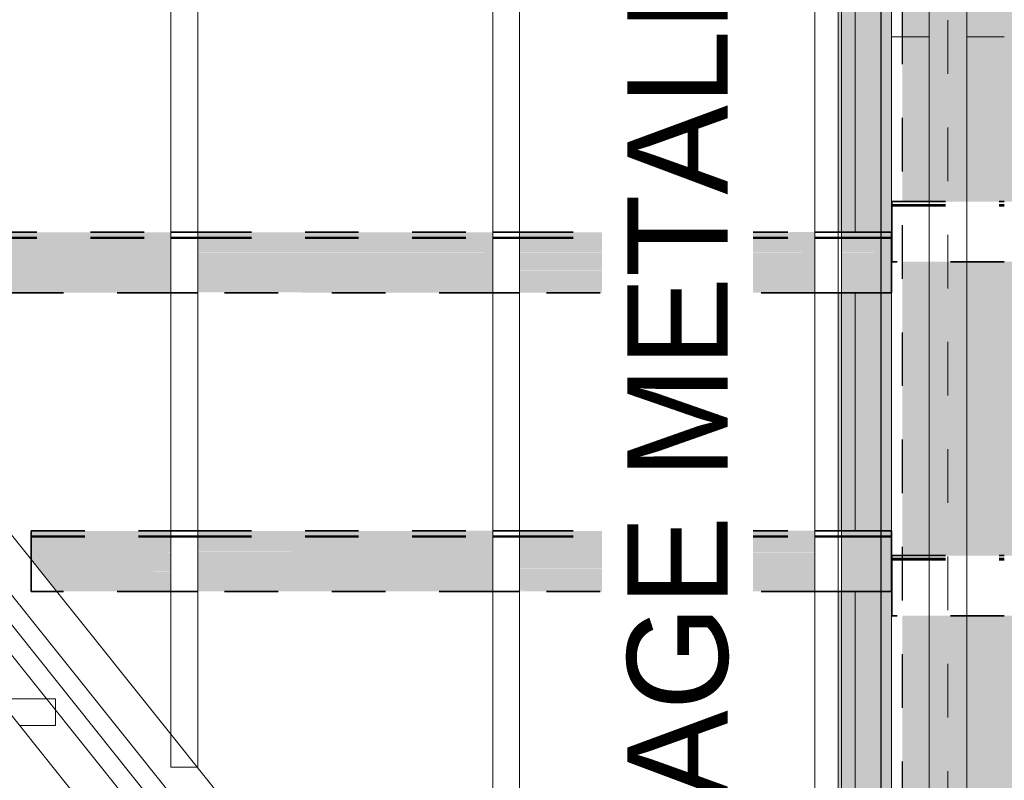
# Model space of a CAD drawing. Header units: metres. Extents: x -16.9 to 14.1, y -9.7 to 11.
# Tile 180 of 256: x -10.9 to -9, y 1.8 to 3.2. Entities that reach past the tile are written whole.
import ezdxf

# ---------------------------------------------------------------- set-up
doc = ezdxf.new("R2010")
doc.units = ezdxf.units.M
doc.linetypes.add('Ligne de quadrillage', pattern=[0.022225, 0.0127, -0.003175, 0.003175, -0.003175])
doc.linetypes.add('Tiret', pattern=[0.00635, 0.003175, -0.003175])
for name, color, linetype, lineweight in [('A-DETL', 90, 'Continuous', 18), ('A-DETL-GENF', 92, 'Continuous', 18), ('A-ROOF', 132, 'Continuous', 18), ('A-WALL', 113, 'Continuous', 25), ('A-WALL-HDLN', 110, 'Tiret', 25), ('A-WALL-PATT', 111, 'Continuous', 50), ('G-ANNO-SYMB', 111, 'Continuous', 9), ('G-ANNO-TEXT', 231, 'Continuous', 9), ('S-BEAM', 12, 'Continuous', 18), ('S-BEAM-HDLN', 1, 'Tiret', 18), ('S-GRID', 1, 'Continuous', 9)]:
    doc.layers.add(name, color=color, linetype=linetype, lineweight=lineweight)
doc.styles.add('Bodoni MT_B_I', font='BOD_BI.TTF', dxfattribs={"height": 0.1875})

# ---------------------------------------------------------------- blocks, each defined once
blk = doc.blocks.new('Murs 1 - Murs 1-5028472-PH R_1 PROJET toiture haute')
at = {"layer": 'A-WALL-PATT', "linetype": 'Tiret', "lineweight": 25}
blk.add_hatch(color=256, dxfattribs=at).paths.add_polyline_path([(-9.2312, 0.9121), (-9.2303, 0.9121), (-9.2303, 4.8562), (-9.2102, 4.8562), (-9.2102, 5.0917), (-9.2502, 5.0917), (-9.2502, 0.9121)])
at = {"layer": 'A-WALL'}
blk.add_line((-9.2502, 5.0917), (-9.2502, 0.9121), dxfattribs=at)
at = {"layer": 'A-WALL-HDLN'}
blk.add_line((-9.2102, 0.9121), (-9.2102, 4.8562), dxfattribs=at)

msp = doc.modelspace()

# ---------------------------------------------------------------- hatches: boundary and pattern name
at = {"layer": 'A-DETL-GENF'}
h = msp.add_hatch(color=10, dxfattribs=at)
h.paths.add_polyline_path([(-9.3301, 1.264), (-9.2502, 1.264), (-9.2502, 1.5205), (-9.3301, 1.5205), (-9.3301, 1.3741)])
h.paths.add_polyline_path([(-6.5209, 1.264), (6.2436, 1.264), (6.2436, 1.545), (6.1814, 1.545), (6.1819, 1.4245), (6.1419, 1.4243), (6.1414, 1.545), (6.0769, 1.5453), (6.0769, 1.6581), (6.1408, 1.6581), (6.1378, 2.1479), (6.0769, 2.1482), (6.0769, 2.261), (6.1381, 2.261), (6.136, 2.7094), (6.0769, 2.7098), (6.0769, 2.8226), (6.1355, 2.8226), (6.1335, 3.2727), (6.0769, 3.2731), (6.0769, 3.3859), (6.133, 3.3859), (6.1309, 3.8419), (6.0769, 3.8422), (6.0769, 3.955), (6.1303, 3.955), (6.1283, 4.4009), (6.0769, 4.4013), (6.0769, 4.5141), (6.1278, 4.5141), (6.1249, 4.9701), (6.0769, 4.9704), (6.0769, 5.0832), (6.1252, 5.0832), (6.1249, 5.1517), (6.1649, 5.1519), (6.1652, 5.0832), (6.2436, 5.0832), (6.2436, 5.7976), (-9.3301, 5.7371), (-9.3301, 5.0709), (-9.2502, 5.0709), (-9.2502, 5.0917), (-9.2102, 5.0917), (-9.2102, 4.8331), (5.8886, 4.8329), (5.8886, 4.721), (-9.2102, 4.721), (-9.2102, 4.1726), (5.8886, 4.1725), (5.8886, 4.0605), (-9.2102, 4.0605), (-9.2102, 3.5154), (5.8886, 3.5152), (5.8886, 3.4033), (-9.2102, 3.4033), (-9.2102, 2.8558), (5.8886, 2.8556), (5.8886, 2.7436), (-9.2102, 2.7436), (-9.2102, 2.1957), (5.8886, 2.1955), (5.8887, 2.0836), (-9.2102, 2.0836), (-9.2102, 1.5316), (1.9838, 1.5316), (1.9838, 1.6304), (2.7838, 1.6304), (2.7838, 1.5316), (2.8988, 1.5316), (2.8988, 1.6304), (3.6988, 1.6304), (3.6988, 1.5316), (5.8887, 1.5314), (5.8887, 1.4195), (-9.2102, 1.4195), (-9.2102, 1.264), (-6.9726, 1.264)])
h.paths.add_polyline_path([(-9.2502, 1.6337), (-9.2502, 2.1289), (-9.3301, 2.1289), (-9.3301, 1.6337)])
h.paths.add_polyline_path([(6.1819, 1.6581), (6.2436, 1.6581), (6.2436, 2.1479), (6.1786, 2.1479), (6.1809, 1.6581)])
h.paths.add_polyline_path([(-9.2502, 2.2421), (-9.2502, 2.6859), (-9.3301, 2.6859), (-9.3301, 2.2421)])
h.paths.add_polyline_path([(6.1781, 2.261), (6.2436, 2.261), (6.2436, 2.4522), (6.1772, 2.4522)])
h.paths.add_polyline_path([(6.1767, 2.5622), (6.2436, 2.5622), (6.2436, 2.7094), (6.176, 2.7094), (6.1763, 2.6487)])
h.paths.add_polyline_path([(-9.3301, 2.799), (-9.2502, 2.799), (-9.2502, 3.2534), (-9.3301, 3.2534), (-9.3301, 3.0736)])
h.paths.add_polyline_path([(6.1819, 2.8226), (6.2436, 2.8226), (6.2436, 3.2727), (6.1735, 3.2727), (6.1755, 2.8226)])
h.paths.add_polyline_path([(-9.2502, 3.3666), (-9.2502, 3.8267), (-9.3301, 3.8267), (-9.3301, 3.3666)])
h.paths.add_polyline_path([(6.1819, 3.3859), (6.2436, 3.3859), (6.2436, 3.8419), (6.1709, 3.8419), (6.173, 3.3859)])
h.paths.add_polyline_path([(-9.2502, 3.9398), (-9.2502, 4.3877), (-9.3301, 4.3877), (-9.3301, 3.9398)])
h.paths.add_polyline_path([(6.1819, 3.955), (6.2436, 3.955), (6.2436, 4.4009), (6.1683, 4.4009), (6.1703, 3.955)])
h.paths.add_polyline_path([(-9.3301, 4.5008), (-9.2502, 4.5008), (-9.2502, 4.9577), (-9.3301, 4.9577), (-9.3301, 4.773)])
h.paths.add_polyline_path([(6.1678, 4.5141), (6.2436, 4.5141), (6.2436, 4.9701), (6.1657, 4.9701), (6.1666, 4.773)])
h.paths.add_polyline_path([(5.8885, 5.1952), (-9.2303, 5.1952), (-9.2303, 5.3073), (5.8885, 5.3071), (5.8885, 5.1961)])
at = {"layer": 'S-BEAM'}
h = msp.add_hatch(color=9, dxfattribs=at)
h.paths.add_polyline_path([(-9.6829, 2.7891), (-9.3738, 2.7891), (-9.3738, 2.7983), (-9.9238, 2.7983), (-9.9238, 2.7891)])
h.paths.add_polyline_path([(-9.3238, 2.7891), (-9.2502, 2.7891), (-9.2502, 2.7983), (-9.3238, 2.7983)])
h.paths.add_polyline_path([(-10.5738, 2.7891), (-10.5738, 2.7983), (-11.1238, 2.7983), (-11.1238, 2.7891), (-10.5863, 2.7891)])
h.paths.add_polyline_path([(-10.5238, 2.7891), (-9.9738, 2.7891), (-9.9738, 2.7983), (-10.5238, 2.7983)])
h.paths.add_polyline_path([(-11.2868, 2.7891), (-11.1738, 2.7891), (-11.1738, 2.7983), (-11.2868, 2.7983)])
h = msp.add_hatch(color=9, dxfattribs=at)
h.paths.add_polyline_path([(-9.3738, 2.7983), (-9.3738, 2.799), (-9.6829, 2.7983)])
h.paths.add_polyline_path([(-9.2502, 2.7983), (-9.2502, 2.799), (-9.3238, 2.7983)])
h = msp.add_hatch(color=9, dxfattribs=at)
h.paths.add_polyline_path([(-9.6829, 2.7875), (-9.3738, 2.7875), (-9.3738, 2.7891), (-9.9238, 2.7891), (-9.9238, 2.7875)])
h.paths.add_polyline_path([(-9.3238, 2.7875), (-9.2502, 2.7875), (-9.2502, 2.7891), (-9.3238, 2.7891)])
h.paths.add_polyline_path([(-10.5738, 2.7875), (-10.5738, 2.7891), (-11.1238, 2.7891), (-11.1238, 2.7875), (-10.5863, 2.7875)])
h.paths.add_polyline_path([(-10.5238, 2.7875), (-9.9738, 2.7875), (-9.9738, 2.7891), (-10.5238, 2.7891)])
h.paths.add_polyline_path([(-11.2868, 2.7875), (-11.1738, 2.7875), (-11.1738, 2.7891), (-11.2868, 2.7891)])
h = msp.add_hatch(color=9, dxfattribs=at)
h.paths.add_polyline_path([(-9.3738, 2.761), (-9.3738, 2.7875), (-9.9238, 2.7875), (-9.9238, 2.761), (-9.6829, 2.761)])
h.paths.add_polyline_path([(-9.2502, 2.761), (-9.2502, 2.7875), (-9.3238, 2.7875), (-9.3238, 2.761)])
h.paths.add_polyline_path([(-9.9738, 2.761), (-9.9738, 2.7875), (-10.5238, 2.7875), (-10.5238, 2.761), (-10.1346, 2.761)])
h.paths.add_polyline_path([(-10.5863, 2.761), (-10.5738, 2.761), (-10.5738, 2.7875), (-11.1238, 2.7875), (-11.1238, 2.761), (-11.0381, 2.761)])
h.paths.add_polyline_path([(-11.1738, 2.761), (-11.1738, 2.7875), (-11.2868, 2.7875), (-11.2868, 2.761)])
h = msp.add_hatch(color=9, dxfattribs=at)
h.paths.add_polyline_path([(-9.3738, 2.7582), (-9.3738, 2.761), (-9.9238, 2.7606), (-9.9238, 2.7582), (-9.6829, 2.7582)])
h.paths.add_polyline_path([(-9.2502, 2.7582), (-9.2502, 2.761), (-9.3238, 2.7609), (-9.3238, 2.7582)])
h.paths.add_polyline_path([(-9.9738, 2.7582), (-9.9738, 2.761), (-10.5238, 2.7604), (-10.5238, 2.7582), (-10.1346, 2.7582)])
h.paths.add_polyline_path([(-10.5738, 2.7582), (-10.5738, 2.761), (-11.1238, 2.761), (-11.1238, 2.7582), (-10.5863, 2.7582)])
h.paths.add_polyline_path([(-11.1738, 2.7582), (-11.1738, 2.761), (-11.2868, 2.761), (-11.2868, 2.7582)])
h = msp.add_hatch(color=9, dxfattribs=at)
h.paths.add_polyline_path([(-9.2502, 2.7284), (-9.2502, 2.7582), (-9.3238, 2.7582), (-9.3238, 2.7284)])
h.paths.add_polyline_path([(-9.3738, 2.7284), (-9.3738, 2.7582), (-9.9238, 2.7582), (-9.9238, 2.7284), (-9.6829, 2.7284)])
h.paths.add_polyline_path([(-9.9738, 2.7284), (-9.9738, 2.7582), (-10.5238, 2.7582), (-10.5238, 2.7284), (-10.1346, 2.7284)])
h.paths.add_polyline_path([(-10.5863, 2.7284), (-10.5738, 2.7284), (-10.5738, 2.7582), (-11.1238, 2.7582), (-11.1238, 2.7284), (-11.0381, 2.7284)])
h.paths.add_polyline_path([(-11.2664, 2.7284), (-11.1738, 2.7284), (-11.1738, 2.7582), (-11.2868, 2.7582), (-11.2868, 2.7538)])
h = msp.add_hatch(color=9, dxfattribs=at)
h.paths.add_polyline_path([(-9.2502, 2.7228), (-9.2502, 2.7284), (-9.3238, 2.7283), (-9.3238, 2.7228)])
h.paths.add_polyline_path([(-9.6829, 2.7228), (-9.3738, 2.7228), (-9.3738, 2.7284), (-9.9238, 2.7278), (-9.9238, 2.7228)])
h.paths.add_polyline_path([(-9.9738, 2.7228), (-9.9738, 2.7284), (-10.5238, 2.7284), (-10.5238, 2.7228), (-10.1346, 2.7228)])
h.paths.add_polyline_path([(-10.5738, 2.7228), (-10.5738, 2.7284), (-11.1238, 2.7284), (-11.1238, 2.7228), (-10.5863, 2.7228)])
h.paths.add_polyline_path([(-11.262, 2.7228), (-11.1738, 2.7229), (-11.1738, 2.7284), (-11.2664, 2.7284), (-11.262, 2.7228)])
h = msp.add_hatch(color=9, dxfattribs=at)
h.paths.add_polyline_path([(-9.2502, 2.6876), (-9.2502, 2.7228), (-9.3238, 2.7228), (-9.3238, 2.6876)])
h.paths.add_polyline_path([(-9.3738, 2.6876), (-9.3738, 2.7228), (-9.9238, 2.7228), (-9.9238, 2.6876), (-9.6829, 2.6876)])
h.paths.add_polyline_path([(-10.5238, 2.6876), (-9.9738, 2.6876), (-9.9738, 2.7228), (-10.5238, 2.7228)])
h.paths.add_polyline_path([(-10.5738, 2.6876), (-10.5738, 2.7228), (-11.1238, 2.7228), (-11.1238, 2.6876), (-10.5863, 2.6876)])
h.paths.add_polyline_path([(-11.2338, 2.6876), (-11.1738, 2.6876), (-11.1738, 2.7228), (-11.262, 2.7228)])
h = msp.add_hatch(color=9, dxfattribs=at)
h.paths.add_polyline_path([(-9.3238, 2.6859), (-9.2502, 2.6862), (-9.2502, 2.6876), (-9.3238, 2.6875), (-9.3238, 2.6862)])
h.paths.add_polyline_path([(-9.6829, 2.6859), (-9.3738, 2.6862), (-9.3738, 2.6876), (-9.9238, 2.6871), (-9.9238, 2.6859)])
h.paths.add_polyline_path([(-10.1346, 2.6859), (-9.9738, 2.6862), (-9.9738, 2.6876), (-10.5238, 2.6867), (-10.5238, 2.6859)])
h.paths.add_polyline_path([(-10.5863, 2.6859), (-10.5738, 2.6867), (-10.5738, 2.6876), (-11.1238, 2.6876), (-11.1238, 2.6859), (-11.0381, 2.6859)])
h.paths.add_polyline_path([(-11.2324, 2.6859), (-11.1738, 2.6863), (-11.1738, 2.6876), (-11.2338, 2.6876), (-11.2324, 2.6859)])
h = msp.add_hatch(color=9, dxfattribs=at)
h.paths.add_polyline_path([(-9.9738, 2.2322), (-9.9738, 2.2414), (-10.5238, 2.2414), (-10.5238, 2.2322)])
h.paths.add_polyline_path([(-9.3738, 2.2322), (-9.3738, 2.2414), (-9.9238, 2.2414), (-9.9238, 2.2322), (-9.6829, 2.2322)])
h.paths.add_polyline_path([(-9.2502, 2.2322), (-9.2502, 2.2414), (-9.3238, 2.2414), (-9.3238, 2.2322)])
h.paths.add_polyline_path([(-10.5863, 2.2322), (-10.5738, 2.2322), (-10.5738, 2.2414), (-10.8341, 2.2414), (-10.8341, 2.2322)])
h = msp.add_hatch(color=9, dxfattribs=at)
h.paths.add_polyline_path([(-9.3738, 2.2414), (-9.3738, 2.2421), (-9.6829, 2.2414)])
h.paths.add_polyline_path([(-9.9738, 2.2414), (-9.9738, 2.2421), (-10.5238, 2.2414)])
h = msp.add_hatch(color=9, dxfattribs=at)
h.paths.add_polyline_path([(-9.6829, 2.2306), (-9.3738, 2.2306), (-9.3738, 2.2322), (-9.9238, 2.2322), (-9.9238, 2.2306)])
h.paths.add_polyline_path([(-9.3238, 2.2306), (-9.2502, 2.2306), (-9.2502, 2.2322), (-9.3238, 2.2322)])
h.paths.add_polyline_path([(-9.9738, 2.2306), (-9.9738, 2.2322), (-10.5238, 2.2322), (-10.5238, 2.2306)])
h.paths.add_polyline_path([(-10.5863, 2.2306), (-10.5738, 2.2306), (-10.5738, 2.2322), (-10.8341, 2.2322), (-10.8341, 2.2306)])
h = msp.add_hatch(color=9, dxfattribs=at)
h.paths.add_polyline_path([(-9.3738, 2.204), (-9.3738, 2.2306), (-9.9238, 2.2306), (-9.9238, 2.204), (-9.6829, 2.204)])
h.paths.add_polyline_path([(-9.3238, 2.204), (-9.2502, 2.204), (-9.2502, 2.2306), (-9.3238, 2.2306)])
h.paths.add_polyline_path([(-9.9738, 2.204), (-9.9738, 2.2306), (-10.5238, 2.2306), (-10.5238, 2.204)])
h.paths.add_polyline_path([(-10.5863, 2.204), (-10.5738, 2.204), (-10.5738, 2.2306), (-10.8341, 2.2306), (-10.8341, 2.204)])
h = msp.add_hatch(color=9, dxfattribs=at)
h.paths.add_polyline_path([(-9.9238, 2.2012), (-9.3738, 2.202), (-9.3738, 2.204), (-9.9238, 2.2036), (-9.9238, 2.2017)])
h.paths.add_polyline_path([(-9.2502, 2.2012), (-9.2502, 2.204), (-9.3238, 2.204), (-9.3238, 2.2012)])
h.paths.add_polyline_path([(-9.9738, 2.2012), (-9.9738, 2.204), (-10.5238, 2.2032), (-10.5238, 2.2012)])
h.paths.add_polyline_path([(-10.5863, 2.2012), (-10.5738, 2.202), (-10.5738, 2.204), (-10.8341, 2.204), (-10.8341, 2.2012)])
h = msp.add_hatch(color=9, dxfattribs=at)
h.paths.add_polyline_path([(-9.9738, 2.1714), (-9.9738, 2.2012), (-10.5238, 2.2012), (-10.5238, 2.1714)])
h.paths.add_polyline_path([(-9.3738, 2.1714), (-9.3738, 2.2012), (-9.9238, 2.2012), (-9.9238, 2.1714), (-9.6829, 2.1714)])
h.paths.add_polyline_path([(-9.2502, 2.1714), (-9.2502, 2.2012), (-9.3238, 2.2012), (-9.3238, 2.1714)])
h.paths.add_polyline_path([(-10.5863, 2.1714), (-10.5738, 2.1714), (-10.5738, 2.2012), (-10.8341, 2.2012), (-10.8341, 2.1882), (-10.8207, 2.1714)])
h = msp.add_hatch(color=9, dxfattribs=at)
h.paths.add_polyline_path([(-9.3238, 2.1659), (-9.2502, 2.1659), (-9.2502, 2.1714), (-9.3238, 2.1713), (-9.3238, 2.1677)])
h.paths.add_polyline_path([(-9.9238, 2.1659), (-9.3738, 2.1659), (-9.3738, 2.1714), (-9.9238, 2.1707), (-9.9238, 2.167)])
h.paths.add_polyline_path([(-9.9738, 2.1659), (-9.9738, 2.1714), (-10.5238, 2.1714), (-10.5238, 2.1659)])
h.paths.add_polyline_path([(-10.8162, 2.1659), (-10.5738, 2.1662), (-10.5738, 2.1714), (-10.8207, 2.1714), (-10.8163, 2.1659)])
h = msp.add_hatch(color=9, dxfattribs=at)
h.paths.add_polyline_path([(-9.2502, 2.1306), (-9.2502, 2.1659), (-9.3238, 2.1659), (-9.3238, 2.1306)])
h.paths.add_polyline_path([(-9.3738, 2.1306), (-9.3738, 2.1659), (-9.9238, 2.1659), (-9.9238, 2.1306), (-9.6829, 2.1306)])
h.paths.add_polyline_path([(-9.9738, 2.1306), (-9.9738, 2.1659), (-10.5238, 2.1659), (-10.5238, 2.1306)])
h.paths.add_polyline_path([(-10.5863, 2.1306), (-10.5738, 2.1306), (-10.5738, 2.1659), (-10.8162, 2.1659), (-10.788, 2.1306)])
h = msp.add_hatch(color=9, dxfattribs=at)
h.paths.add_polyline_path([(-9.9738, 2.1289), (-9.9738, 2.1306), (-10.5238, 2.1306), (-10.5238, 2.1289)])
h.paths.add_polyline_path([(-9.3738, 2.1289), (-9.3738, 2.1306), (-9.9238, 2.1301), (-9.9238, 2.1289), (-9.6829, 2.1289)])
h.paths.add_polyline_path([(-10.5738, 2.1289), (-10.5738, 2.1306), (-10.788, 2.1306), (-10.7867, 2.1289), (-10.5863, 2.1289)])
h.paths.add_polyline_path([(-9.2502, 2.1289), (-9.2502, 2.1306), (-9.3238, 2.1305), (-9.3238, 2.1289)])

# ---------------------------------------------------------------- linework, layer by layer
at = {"layer": 'A-DETL'}
msp.add_line((-9.3301, 5.7371), (-9.3301, 1.264), dxfattribs=at)
at = {"layer": 'A-ROOF'}
for p, q in [((-9.2986, 3.2534), (-9.2986, 2.799)), ((-9.2986, 2.6859), (-9.2986, 2.2421)), ((-11.1727, 2.4432), (-10.2362, 1.273)), ((-9.2986, 2.1289), (-9.2986, 1.6336))]:
    msp.add_line(p, q, dxfattribs=at)
at = {"layer": 'G-ANNO-SYMB'}
msp.add_line((-9.5252, 6.967), (-9.5252, -7.7354), dxfattribs=at)
at = {"layer": 'S-BEAM'}
for p, q in [((-9.3738, 5.104), (-9.3738, 1.0632)), ((-9.3238, 5.1042), (-9.3238, 1.0632)), ((-10.5738, 5.0993), (-10.5738, 1.8629)), ((-10.5238, 5.0995), (-10.5238, 1.8015)), ((-9.9738, 5.1016), (-9.9738, 1.1132)), ((-9.9238, 5.1018), (-9.9238, 1.0609)), ((-9.2303, 3.3531), (-9.2303, 3.163)), ((-9.1603, 3.3531), (-9.1603, 3.163)), ((-9.0903, 3.163), (-9.0903, 3.3531)), ((-9.1754, 0.1155), (-11.6282, 3.1804)), ((-9.2303, 3.163), (-9.1603, 3.163)), ((-9.2303, -3.3413), (-9.2303, 3.163)), ((-9.1603, -3.3413), (-9.1603, 3.163)), ((-9.0903, 3.163), (-9.0903, -3.3413)), ((-9.0903, 3.163), (-9.0203, 3.163)), ((-11.779, 3.1448), (-9.1983, -0.0799)), ((-9.23, 0.0718), (-11.6829, 3.1367)), ((-11.8336, 3.101), (-9.2529, -0.1236)), ((-10.7888, 1.929), (-10.806, 1.929)), ((-10.7888, 1.9075), (-10.7888, 1.929))]:
    msp.add_line(p, q, dxfattribs=at)
at = {"layer": 'S-BEAM', "color": 1, "linetype": 'Tiret', "lineweight": 35}
for p, q in [((-11.1238, 2.799), (-10.5738, 2.799)), ((-10.5238, 2.799), (-9.9738, 2.799)), ((-9.9238, 2.799), (-9.3738, 2.799)), ((-9.3238, 2.799), (-9.2502, 2.799)), ((-11.1238, 2.7891), (-10.5738, 2.7891)), ((-11.1238, 2.7875), (-10.5738, 2.7875)), ((-10.5238, 2.7891), (-9.9738, 2.7891)), ((-10.5238, 2.7875), (-9.9738, 2.7875)), ((-9.9238, 2.7891), (-9.3738, 2.7891)), ((-9.9238, 2.7875), (-9.3738, 2.7875)), ((-9.3238, 2.7891), (-9.2502, 2.7891)), ((-9.3238, 2.7875), (-9.2502, 2.7875)), ((-10.5738, 2.6859), (-11.1238, 2.6859)), ((-9.9738, 2.6859), (-10.5238, 2.6859)), ((-9.3738, 2.6859), (-9.9238, 2.6859)), ((-9.2502, 2.6859), (-9.3238, 2.6859)), ((-10.8341, 2.2421), (-10.5738, 2.2421)), ((-10.8341, 2.2421), (-10.8341, 2.2414)), ((-10.8341, 2.2414), (-10.8341, 2.2322)), ((-10.5238, 2.2421), (-9.9738, 2.2421)), ((-9.9238, 2.2421), (-9.3738, 2.2421)), ((-9.3238, 2.2421), (-9.2502, 2.2421)), ((-10.8341, 2.2322), (-10.8341, 2.2306)), ((-10.8341, 2.2322), (-10.5738, 2.2322)), ((-10.8341, 2.2306), (-10.8341, 2.204)), ((-10.8341, 2.2306), (-10.5738, 2.2306)), ((-10.5238, 2.2322), (-9.9738, 2.2322)), ((-10.5238, 2.2306), (-9.9738, 2.2306)), ((-9.9238, 2.2322), (-9.3738, 2.2322)), ((-9.9238, 2.2306), (-9.3738, 2.2306)), ((-9.3238, 2.2322), (-9.2502, 2.2322)), ((-9.3238, 2.2306), (-9.2502, 2.2306)), ((-10.8341, 2.2012), (-10.8341, 2.204)), ((-10.8341, 2.2012), (-10.8341, 2.1882)), ((-10.5738, 2.1289), (-10.7867, 2.1289)), ((-9.9738, 2.1289), (-10.5238, 2.1289)), ((-9.3738, 2.1289), (-9.9238, 2.1289)), ((-9.2502, 2.1289), (-9.3238, 2.1289))]:
    msp.add_line(p, q, dxfattribs=at)
at = {"layer": 'S-BEAM-HDLN', "lineweight": 35}
for p, q in [((-9.2302, 2.8558), (-9.0203, 2.8558)), ((-9.2302, 2.8556), (-9.2302, 2.8501)), ((-9.2302, 2.8525), (-9.2302, 2.8532)), ((-9.2302, 2.8525), (-9.2302, 2.8121)), ((-9.2302, 2.8501), (-9.2302, 2.8482)), ((-9.2302, 2.8501), (-9.0203, 2.8501)), ((-9.2302, 2.8482), (-9.0203, 2.8482)), ((-9.2302, 2.8095), (-9.2302, 2.7917)), ((-10.5738, 2.799), (-10.5239, 2.799)), ((-9.9738, 2.799), (-9.9239, 2.799)), ((-9.3738, 2.799), (-9.3239, 2.799)), ((-9.2501, 2.799), (-9.2303, 2.799)), ((-9.2303, 2.7983), (-9.2303, 2.799)), ((-9.2303, 2.7984), (-9.2303, 2.7987)), ((-9.2303, 2.7891), (-9.2303, 2.7983)), ((-9.2302, 2.7899), (-9.2302, 2.7917)), ((-10.5738, 2.7891), (-10.5239, 2.7891)), ((-10.5738, 2.7875), (-10.5239, 2.7875)), ((-9.9738, 2.7891), (-9.9239, 2.7891)), ((-9.9738, 2.7875), (-9.9239, 2.7875)), ((-9.3738, 2.7891), (-9.3239, 2.7891)), ((-9.3738, 2.7875), (-9.3239, 2.7875)), ((-9.2501, 2.7891), (-9.2303, 2.7891)), ((-9.2501, 2.7875), (-9.2303, 2.7875)), ((-9.2303, 2.7875), (-9.2303, 2.7891)), ((-9.2303, 2.761), (-9.2303, 2.7875)), ((-9.2302, 2.7867), (-9.2302, 2.7873)), ((-9.2302, 2.7866), (-9.2302, 2.7462)), ((-9.2303, 2.761), (-9.2303, 2.7582)), ((-9.2303, 2.7284), (-9.2303, 2.7582)), ((-9.2302, 2.7512), (-9.2302, 2.7457)), ((-9.2302, 2.7438), (-9.2302, 2.7457)), ((-9.0203, 2.7436), (-9.2302, 2.7436)), ((-9.2303, 2.7228), (-9.2303, 2.7284)), ((-9.2303, 2.6876), (-9.2303, 2.7228)), ((-10.5239, 2.6859), (-10.5738, 2.6859)), ((-9.9239, 2.6859), (-9.9738, 2.6859)), ((-9.3239, 2.6859), (-9.3738, 2.6859)), ((-9.2303, 2.6859), (-9.2501, 2.6859)), ((-9.2303, 2.6859), (-9.2303, 2.6876)), ((-10.5738, 2.2421), (-10.5239, 2.2421)), ((-9.9738, 2.2421), (-9.9239, 2.2421)), ((-9.3738, 2.2421), (-9.3239, 2.2421)), ((-9.2501, 2.2421), (-9.2303, 2.2421)), ((-9.2303, 2.2414), (-9.2303, 2.2421)), ((-9.2303, 2.2415), (-9.2303, 2.2417)), ((-9.2303, 2.2322), (-9.2303, 2.2414)), ((-10.5738, 2.2322), (-10.5239, 2.2322)), ((-10.5738, 2.2306), (-10.5239, 2.2306)), ((-9.9738, 2.2322), (-9.9239, 2.2322)), ((-9.9738, 2.2306), (-9.9239, 2.2306)), ((-9.3738, 2.2322), (-9.3239, 2.2322)), ((-9.3738, 2.2306), (-9.3239, 2.2306)), ((-9.2501, 2.2322), (-9.2303, 2.2322)), ((-9.2501, 2.2306), (-9.2303, 2.2306)), ((-9.2303, 2.2306), (-9.2303, 2.2322)), ((-9.2303, 2.204), (-9.2303, 2.2305)), ((-9.2303, 2.204), (-9.2303, 2.2012)), ((-10.8341, 2.1882), (-10.8341, 2.1714)), ((-9.2303, 2.1714), (-9.2303, 2.2012)), ((-9.2301, 2.1925), (-9.2302, 2.152)), ((-9.2301, 2.1958), (-9.0203, 2.1958)), ((-9.2301, 2.1955), (-9.2301, 2.1901)), ((-9.2301, 2.1925), (-9.2301, 2.1931)), ((-9.2301, 2.1901), (-9.2301, 2.1882)), ((-9.2301, 2.1901), (-9.0203, 2.1901)), ((-9.2301, 2.1882), (-9.0203, 2.1882)), ((-10.8341, 2.1714), (-10.8341, 2.1659)), ((-10.8341, 2.1659), (-10.8341, 2.1306)), ((-9.2303, 2.1659), (-9.2303, 2.1714)), ((-9.2303, 2.1306), (-9.2303, 2.1659)), ((-9.2302, 2.1495), (-9.23, 2.1317)), ((-10.8341, 2.1306), (-10.8341, 2.1289)), ((-9.2303, 2.1289), (-9.2303, 2.1306)), ((-9.23, 2.1298), (-9.2301, 2.1317)), ((-10.7867, 2.1289), (-10.8341, 2.1289)), ((-10.5239, 2.1289), (-10.5738, 2.1289)), ((-9.9239, 2.1289), (-9.9738, 2.1289)), ((-9.3239, 2.1289), (-9.3738, 2.1289)), ((-9.2303, 2.1289), (-9.2501, 2.1289)), ((-9.23, 2.1266), (-9.2301, 2.0862)), ((-9.23, 2.1266), (-9.23, 2.1273)), ((-9.2301, 2.0911), (-9.2301, 2.0857)), ((-9.2301, 2.0838), (-9.2301, 2.0856)), ((-9.0203, 2.0835), (-9.2301, 2.0835))]:
    msp.add_line(p, q, dxfattribs=at)
at = {"layer": 'S-BEAM-HDLN'}
for p, q in [((-10.8061, 1.929), (-10.8956, 1.929)), ((-10.7888, 1.879), (-10.7888, 1.9074)), ((-10.7888, 1.879), (-10.8556, 1.879)), ((-10.5738, 1.8629), (-10.5738, 1.8015)), ((-10.5738, 1.8015), (-10.5238, 1.8015))]:
    msp.add_line(p, q, dxfattribs=at)
at = {"layer": 'S-BEAM-HDLN', "lineweight": 35}
for centre, major_axis, ratio, start_param, end_param in [((-9.2302, 2.8518), (0, 0.004), 0.001354, 5.934119, 7.504916), ((-9.2302, 2.8114), (0, 0.004), 0.001354, 1.22173, 2.792527), ((-9.2302, 2.8114), (0, 0.002), 0.001354, 1.22173, 2.792527), ((-9.2302, 2.788), (0, 0.004), 0.001354, 4.363323, 5.934119), ((-9.2302, 2.788), (0, 0.002), 0.001354, 4.363323, 5.410521), ((-9.2302, 2.7476), (0, 0.004), 0.001354, 3.141593, 4.363323), ((-9.2301, 2.1918), (0, 0.004), 0.002527, 5.934119, 7.504916), ((-9.2302, 2.1514), (0, 0.004), 0.002527, 1.22173, 2.792527), ((-9.2302, 2.1514), (0, 0.002), 0.002527, 1.22173, 2.792527), ((-9.23, 2.1279), (0, 0.004), 0.002527, 4.363323, 5.934119), ((-9.23, 2.1279), (0, 0.002), 0.002527, 4.363323, 5.410521), ((-9.2301, 2.0875), (0, 0.004), 0.002527, 3.141593, 4.363323)]:
    msp.add_ellipse(centre, major_axis=major_axis, ratio=ratio, start_param=start_param, end_param=end_param, dxfattribs=at)
at = {"layer": 'S-GRID', "linetype": 'Ligne de quadrillage'}
msp.add_line((-9.1253, -9.7059), (-9.1253, 8.3345), dxfattribs=at)

# ---------------------------------------------------------------- block references
at = {"layer": 'A-WALL-HDLN'}
msp.add_blockref('Murs 1 - Murs 1-5028472-PH R_1 PROJET toiture haute', (0, 0), dxfattribs=at)

# ---------------------------------------------------------------- next in the draw order: texts
at = {"layer": 'G-ANNO-TEXT', "color": 190, "lineweight": 25, "insert": (-9.7232, 1.0437), "char_height": 0.1875, "width": 4.473416, "attachment_point": 1, "rotation": 90, "style": 'Bodoni MT_B_I', "bg_fill": 3, "box_fill_scale": 1.25, "bg_fill_color": 256, "bg_fill_true_color": 13158600, "bg_fill_transparency": 0}
msp.add_mtext('BARDAGE METALLIQUE', dxfattribs=at)

doc.saveas('drawing.dxf')
